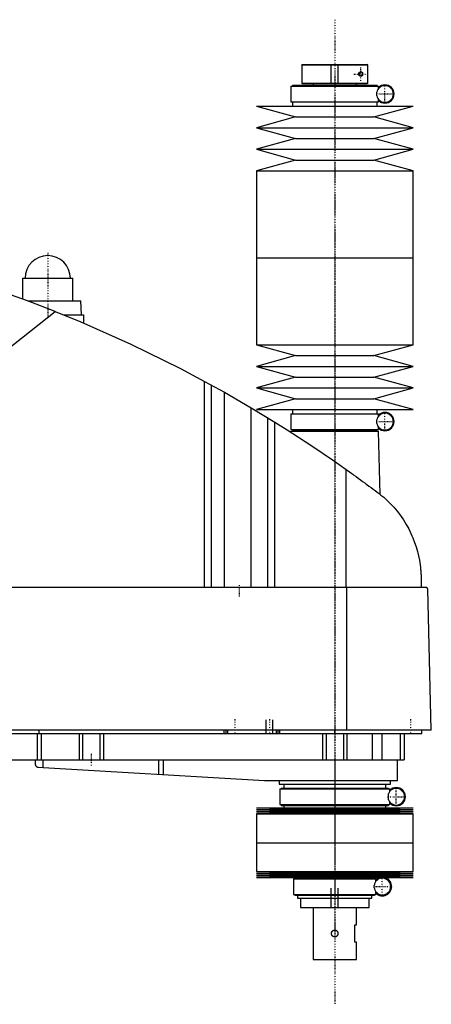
# Model space of a CAD drawing. Extents: x -181 to 906, y -123 to 443.
# Tile 3 of 3: x 669 to 906, y -123 to 443. Entities that reach past the tile are written whole.
import ezdxf

# ---------------------------------------------------------------- set-up
doc = ezdxf.new("R2010")
doc.units = 0
doc.linetypes.add('CENTER', pattern=[1.5, 0.45, -0.5, 0.05, -0.5])
for name, color, linetype in [('AM_0', 7, 'CONTINUOUS'), ('AM_10', 7, 'CONTINUOUS'), ('AM_7', 7, 'CENTER')]:
    doc.layers.add(name, color=color, linetype=linetype)

msp = doc.modelspace()

# ---------------------------------------------------------------- linework, layer by layer
at = {"layer": 'AM_0', "color": 7, "linetype": 'CONTINUOUS'}
for p, q in [((831.3, 417.5), (831, 417.2)), ((831, 417.2), (831, 406.8)), ((831, 417.2), (868.99, 417.2)), ((831.3, 417.5), (868.68, 417.5)), ((868.99, 417.2), (868.68, 417.5)), ((868.99, 406.8), (868.99, 417.2)), ((824.85, 405), (824.85, 396)), ((824.85, 405), (875.15, 405)), ((825.65, 405.5), (825.65, 405)), ((825.65, 405.5), (874.35, 405.5)), ((831, 406.8), (831.3, 406.5)), ((831, 406.8), (868.99, 406.8)), ((831.3, 406.5), (868.68, 406.5)), ((837.5, 406.5), (837.5, 405.5)), ((862.5, 405.5), (862.5, 406.5)), ((868.99, 406.8), (868.68, 406.5)), ((874.35, 405), (874.35, 405.5)), ((875.15, 403.56), (875.15, 405)), ((874.16, 399.5), (874.16, 401.5)), ((875.15, 396), (875.15, 397.44)), ((805, 393.5), (827.5, 387.3)), ((805, 393.5), (895, 393.5)), ((824.85, 396), (875.15, 396)), ((825.65, 396), (825.65, 393.5)), ((872.5, 387.3), (895, 393.5)), ((874.35, 393.5), (874.35, 396)), ((827.5, 387.3), (805, 381.1)), ((827.5, 387.3), (872.5, 387.3)), ((895, 381.1), (872.5, 387.3)), ((805, 381.1), (827.5, 374.9)), ((805, 381.1), (895, 381.1)), ((872.5, 374.9), (895, 381.1)), ((827.5, 374.9), (805, 368.7)), ((827.5, 374.9), (872.5, 374.9)), ((895, 368.7), (872.5, 374.9)), ((805, 368.7), (827.5, 362.5)), ((805, 368.7), (895, 368.7)), ((872.5, 362.5), (895, 368.7)), ((827.5, 362.5), (805, 356.3)), ((827.5, 362.5), (872.5, 362.5)), ((895, 356.3), (872.5, 362.5)), ((805, 356.3), (805, 306.25)), ((805, 356.3), (895, 356.3)), ((895, 306.25), (895, 356.3)), ((805, 306.25), (805, 256.2)), ((805, 306.25), (895, 306.25)), ((805, 306.25), (895, 306.25)), ((895, 256.2), (895, 306.25)), ((670.5, 294.5), (670.5, 282.67)), ((670.5, 294.5), (699.5, 294.5)), ((699.5, 281.5), (699.5, 294.5)), ((673.65, 281.5), (704, 281.5)), ((704.5, 273.5), (704, 281.5)), ((545.22, 161.75), (689.33, 275.44)), ((694.16, 273.5), (705.65, 273.5)), ((705.65, 273.5), (705.65, 268.73)), ((805, 256.2), (827.5, 250)), ((805, 256.2), (895, 256.2)), ((872.5, 250), (895, 256.2)), ((827.5, 250), (805, 243.8)), ((827.5, 250), (872.5, 250)), ((895, 243.8), (872.5, 250)), ((805, 243.8), (827.5, 237.6)), ((805, 243.8), (895, 243.8)), ((872.5, 237.6), (895, 243.8)), ((775.22, 116.6), (775.22, 235.17)), ((775.22, 235.17), (786.56, 228.89)), ((779.22, 116.6), (779.22, 232.98)), ((827.5, 237.6), (805, 231.4)), ((827.5, 237.6), (872.5, 237.6)), ((895, 231.4), (872.5, 237.6)), ((786.56, 116.6), (786.56, 228.89)), ((786.56, 228.89), (801.96, 219.97)), ((805, 231.4), (827.5, 225.2)), ((805, 231.4), (895, 231.4)), ((872.5, 225.2), (895, 231.4)), ((827.5, 225.2), (805, 219)), ((827.5, 225.2), (872.5, 225.2)), ((895, 219), (872.5, 225.2)), ((801.96, 116.6), (801.96, 219.97)), ((801.96, 219.97), (815.65, 211.64)), ((805, 219), (895, 219)), ((824.85, 216.5), (824.85, 207.5)), ((824.85, 216.5), (875.15, 216.5)), ((825.65, 219), (825.65, 216.5)), ((874.35, 216.5), (874.35, 219)), ((875.15, 215.06), (875.15, 216.5)), ((811.52, 116.6), (811.52, 214.2)), ((815.65, 116.6), (815.65, 211.64)), ((874.16, 211), (874.16, 213)), ((824.83, 206.5), (824.81, 205.86)), ((824.83, 206.5), (875.17, 206.5)), ((824.85, 207.5), (875.15, 207.5)), ((825.65, 207.5), (825.65, 207)), ((825.65, 207), (874.35, 207)), ((825.83, 207), (825.83, 206.5)), ((874.17, 206.5), (874.17, 207)), ((874.35, 207), (874.35, 207.5)), ((875.15, 207.5), (875.15, 208.94)), ((876.04, 170.15), (875.17, 206.5)), ((856.53, 116.6), (856.53, 184.45)), ((899.63, 122.62), (899.77, 116.6)), ((902.45, 116.6), (332.05, 116.6)), ((857.01, 34.5), (857.01, 116.6)), ((905.5, 34.5), (903.45, 115.63)), ((905.5, 34.5), (328.96, 34.5)), ((680, 32.5), (680, 34.5)), ((786.5, 32.5), (786.5, 34.5)), ((787.5, 32.5), (787.5, 34.5)), ((788.5, 32.5), (788.5, 34.5)), ((816.5, 32.5), (816.5, 34.5)), ((817.5, 32.5), (817.5, 34.5)), ((818.5, 32.5), (818.5, 34.5)), ((850, 32.5), (850, 34.5)), ((900, 32.5), (900, 34.5)), ((360, 32.5), (900, 32.5)), ((678.85, 32.5), (678.85, 17.5)), ((681.18, 32.5), (681.18, 17.5)), ((703, 32.5), (703, 17.5)), ((705, 32.5), (705, 17.5)), ((715, 32.5), (715, 17.5)), ((717, 32.5), (717, 17.5)), ((843, 32.5), (843, 17.5)), ((845, 32.5), (845, 17.5)), ((855, 32.5), (855, 17.5)), ((857, 32.5), (857, 17.5)), ((871.56, 32.5), (871.56, 17.5)), ((877.09, 32.5), (877.09, 17.5)), ((887.69, 32.5), (887.69, 17.5)), ((890, 32.5), (890, 17.5)), ((582, 17.5), (890, 17.5)), ((677.8, 17.5), (677.8, 14.74)), ((682.14, 17.5), (682.14, 13.1)), ((748.68, 17.5), (748.68, 9.14)), ((751.33, 17.5), (751.33, 8.99)), ((850, 17.5), (850, 5.5)), ((886, 5.5), (886, 17.5)), ((679.14, 13.27), (809.7, 5.52)), ((810.3, 5.5), (886, 5.5)), ((818, 5.5), (818, 3.5)), ((818, 3.5), (882, 3.5)), ((818.35, 0.7), (818.35, -8.3)), ((818.35, 0.7), (881.65, 0.7)), ((819.15, 1.2), (819.15, 0.7)), ((819.15, 1.2), (880.85, 1.2)), ((820.65, 3.5), (820.65, 1.2)), ((879.35, 1.2), (879.35, 3.5)), ((880.85, 0.7), (880.85, 1.2)), ((881.65, -0.74), (881.65, 0.7)), ((882, 3.5), (882, 5.5)), ((880.87, -5.51), (880.87, -2.09)), ((805, -10.25), (827.5, -10.82)), ((805, -10.25), (895, -10.25)), ((827.5, -10.82), (805, -11.39)), ((818.35, -8.3), (881.65, -8.3)), ((819.15, -8.3), (819.15, -8.8)), ((819.15, -8.8), (880.85, -8.8)), ((820.65, -8.8), (820.65, -10.25)), ((827.5, -10.82), (872.5, -10.82)), ((872.5, -10.82), (895, -10.25)), ((895, -11.39), (872.5, -10.82)), ((879.35, -10.25), (879.35, -8.8)), ((880.85, -8.8), (880.85, -8.3)), ((881.65, -8.3), (881.65, -6.86)), ((805, -11.39), (827.5, -11.96)), ((805, -11.39), (895, -11.39)), ((827.5, -11.96), (805, -12.53)), ((805, -12.53), (827.5, -13.1)), ((805, -12.53), (895, -12.53)), ((827.5, -13.1), (805, -13.67)), ((805, -13.67), (805, -30.25)), ((805, -13.67), (895, -13.67)), ((827.5, -11.96), (872.5, -11.96)), ((827.5, -13.1), (872.5, -13.1)), ((872.5, -11.96), (895, -11.39)), ((895, -12.53), (872.5, -11.96)), ((872.5, -13.1), (895, -12.53)), ((895, -13.67), (872.5, -13.1)), ((895, -30.25), (895, -13.67)), ((805, -30.25), (895, -30.25)), ((805, -30.25), (805, -46.83)), ((805, -30.25), (895, -30.25)), ((895, -46.83), (895, -30.25)), ((805, -46.83), (827.5, -47.4)), ((805, -46.83), (895, -46.83)), ((827.5, -47.4), (805, -47.97)), ((805, -47.97), (827.5, -48.54)), ((805, -47.97), (895, -47.97)), ((827.5, -48.54), (805, -49.11)), ((805, -49.11), (827.5, -49.68)), ((805, -49.11), (895, -49.11)), ((827.5, -49.68), (805, -50.25)), ((805, -50.25), (895, -50.25)), ((827.15, -50.5), (827.15, -51)), ((827.15, -50.5), (872.85, -50.5)), ((827.5, -47.4), (872.5, -47.4)), ((827.5, -48.54), (872.5, -48.54)), ((827.5, -49.68), (872.5, -49.68)), ((828.65, -50.25), (828.65, -50.5)), ((871.35, -50.5), (871.35, -50.25)), ((872.5, -47.4), (895, -46.83)), ((895, -47.97), (872.5, -47.4)), ((872.5, -48.54), (895, -47.97)), ((895, -49.11), (872.5, -48.54)), ((872.5, -49.68), (895, -49.11)), ((895, -50.25), (872.5, -49.68)), ((872.85, -51), (872.85, -50.5)), ((826.35, -51), (826.35, -60)), ((826.35, -51), (873.65, -51)), ((872.59, -56.12), (872.59, -54.88)), ((873.65, -52.44), (873.65, -51)), ((826.35, -60), (873.65, -60)), ((827.15, -60), (827.15, -60.5)), ((827.15, -60.5), (872.85, -60.5)), ((828.65, -60.5), (828.65, -62.2)), ((828.65, -62.2), (871.35, -62.2)), ((830.25, -62.2), (830.25, -67.5)), ((869.75, -67.5), (869.75, -62.2)), ((871.35, -62.2), (871.35, -60.5)), ((872.85, -60.5), (872.85, -60)), ((873.65, -60), (873.65, -58.56)), ((830.25, -67.5), (869.75, -67.5)), ((837.5, -67.5), (837.5, -97.5)), ((862.5, -77.5), (862.5, -67.5)), ((861.5, -77.5), (862.5, -77.5)), ((861.5, -87.5), (861.5, -77.5)), ((862.5, -87.5), (861.5, -87.5)), ((862.5, -97.5), (862.5, -87.5)), ((837.5, -97.5), (862.5, -97.5))]:
    msp.add_line(p, q, dxfattribs=at)
for points in [[(866.01, 411.27, 0), (866, 411.25, 0), (865.96, 411.2, 0), (865.93, 411.16, 0), (865.91, 411.14, 0), (865.89, 411.12, 0), (865.85, 411.08, 0), (865.81, 411.05, 0), (865.77, 411.01, 0), (865.73, 410.98, 0), (865.68, 410.95, 0), (865.66, 410.94, 0), (865.64, 410.93, 0), (865.59, 410.9, 0), (865.55, 410.88, 0), (865.5, 410.85, 0), (865.45, 410.83, 0), (865.41, 410.82, 0), (865.38, 410.81, 0), (865.36, 410.8, 0), (865.31, 410.79, 0), (865.26, 410.78, 0), (865.24, 410.77, 0), (865.21, 410.77, 0), (865.16, 410.76, 0), (865.11, 410.76, 0), (865.09, 410.75, 0), (865.06, 410.75, 0), (865.02, 410.75, 0), (864.97, 410.75, 0), (864.92, 410.75, 0), (864.87, 410.76, 0), (864.82, 410.76, 0), (864.79, 410.77, 0), (864.77, 410.77, 0), (864.72, 410.78, 0), (864.66, 410.8, 0), (864.61, 410.81, 0), (864.56, 410.83, 0), (864.51, 410.85, 0), (864.48, 410.86, 0), (864.46, 410.87, 0), (864.41, 410.9, 0), (864.36, 410.93, 0), (864.31, 410.96, 0), (864.26, 410.99, 0), (864.21, 411.03, 0), (864.19, 411.05, 0), (864.16, 411.07, 0), (864.12, 411.11, 0), (864.08, 411.16, 0), (864.03, 411.21, 0), (863.99, 411.26, 0), (863.95, 411.32, 0), (863.94, 411.35, 0), (863.92, 411.38, 0), (863.9, 411.41, 0), (863.89, 411.42, 0), (863.89, 411.43, 0), (863.88, 411.44, 0), (863.88, 411.45, 0), (863.87, 411.46, 0), (863.87, 411.47, 0), (863.86, 411.48, 0), (863.86, 411.49, 0), (863.85, 411.5, 0), (863.85, 411.51, 0), (863.85, 411.51, 0), (863.84, 411.53, 0), (863.84, 411.54, 0), (863.83, 411.55, 0), (863.83, 411.56, 0), (863.83, 411.57, 0), (863.82, 411.58, 0), (863.82, 411.58, 0), (863.82, 411.6, 0), (863.81, 411.61, 0), (863.81, 411.62, 0), (863.8, 411.63, 0), (863.8, 411.65, 0), (863.8, 411.65, 0), (863.8, 411.66, 0), (863.79, 411.67, 0), (863.79, 411.68, 0), (863.79, 411.7, 0), (863.78, 411.71, 0), (863.78, 411.72, 0), (863.78, 411.73, 0), (863.78, 411.73, 0), (863.78, 411.75, 0), (863.77, 411.76, 0), (863.77, 411.77, 0), (863.77, 411.77, 0), (863.77, 411.79, 0), (863.77, 411.8, 0), (863.77, 411.8, 0), (863.76, 411.81, 0), (863.76, 411.82, 0), (863.76, 411.84, 0), (863.76, 411.85, 0), (863.76, 411.86, 0), (863.76, 411.88, 0), (863.76, 411.88, 0), (863.75, 411.89, 0), (863.75, 411.9, 0), (863.75, 411.92, 0), (863.75, 411.93, 0), (863.75, 411.94, 0), (863.75, 411.95, 0), (863.75, 411.96, 0), (863.75, 411.97, 0), (863.75, 411.98, 0), (863.75, 411.99, 0), (863.75, 412, 0), (863.75, 412.01, 0), (863.75, 412.02, 0), (863.75, 412.03, 0), (863.75, 412.04, 0), (863.75, 412.05, 0), (863.75, 412.06, 0), (863.75, 412.07, 0), (863.75, 412.08, 0), (863.75, 412.1, 0), (863.75, 412.11, 0), (863.76, 412.12, 0), (863.76, 412.12, 0), (863.76, 412.14, 0), (863.76, 412.15, 0), (863.76, 412.16, 0), (863.76, 412.18, 0), (863.76, 412.19, 0), (863.77, 412.2, 0), (863.77, 412.2, 0), (863.77, 412.21, 0), (863.77, 412.23, 0), (863.77, 412.23, 0), (863.77, 412.24, 0), (863.78, 412.25, 0), (863.78, 412.27, 0), (863.78, 412.27, 0), (863.78, 412.28, 0), (863.78, 412.29, 0), (863.79, 412.3, 0), (863.79, 412.32, 0), (863.79, 412.33, 0), (863.8, 412.34, 0), (863.8, 412.35, 0), (863.8, 412.35, 0), (863.8, 412.37, 0), (863.81, 412.38, 0), (863.81, 412.39, 0), (863.82, 412.4, 0), (863.82, 412.42, 0), (863.82, 412.42, 0), (863.83, 412.43, 0), (863.83, 412.44, 0), (863.83, 412.45, 0), (863.84, 412.46, 0), (863.84, 412.47, 0), (863.85, 412.49, 0), (863.85, 412.49, 0), (863.85, 412.5, 0), (863.86, 412.51, 0), (863.86, 412.52, 0), (863.87, 412.53, 0), (863.87, 412.54, 0), (863.88, 412.55, 0), (863.88, 412.56, 0), (863.89, 412.57, 0), (863.89, 412.58, 0), (863.9, 412.59, 0), (863.92, 412.62, 0), (863.94, 412.65, 0), (863.95, 412.68, 0), (863.99, 412.74, 0), (864.03, 412.79, 0), (864.08, 412.84, 0), (864.12, 412.89, 0), (864.16, 412.93, 0), (864.19, 412.95, 0), (864.21, 412.97, 0), (864.26, 413.01, 0), (864.31, 413.04, 0), (864.36, 413.07, 0), (864.41, 413.1, 0), (864.46, 413.13, 0), (864.48, 413.14, 0), (864.51, 413.15, 0), (864.56, 413.17, 0), (864.61, 413.19, 0), (864.66, 413.2, 0), (864.72, 413.22, 0), (864.77, 413.23, 0), (864.79, 413.23, 0), (864.82, 413.24, 0), (864.87, 413.24, 0), (864.92, 413.25, 0), (864.97, 413.25, 0), (865.02, 413.25, 0), (865.06, 413.25, 0), (865.09, 413.25, 0), (865.11, 413.24, 0), (865.16, 413.24, 0), (865.21, 413.23, 0), (865.24, 413.23, 0), (865.26, 413.22, 0), (865.31, 413.21, 0), (865.36, 413.2, 0), (865.38, 413.19, 0), (865.41, 413.18, 0), (865.45, 413.17, 0), (865.5, 413.15, 0), (865.55, 413.12, 0), (865.59, 413.1, 0), (865.64, 413.07, 0), (865.66, 413.06, 0), (865.68, 413.05, 0), (865.73, 413.02, 0), (865.77, 412.99, 0), (865.81, 412.95, 0), (865.85, 412.92, 0), (865.89, 412.88, 0), (865.91, 412.86, 0), (865.93, 412.84, 0), (865.96, 412.8, 0), (866, 412.75, 0), (866.01, 412.73, 0)], [(689.33, 275.44, 0), (673.4, 281.59, 0), (641.19, 292.86, 0), (608.52, 302.74, 0), (592.03, 307.16, 0)], [(689.33, 275.44, 0), (703.96, 269.45, 0), (732.87, 256.58, 0), (761.24, 242.59, 0), (775.22, 235.17, 0)], [(815.65, 211.64, 0), (822.58, 207.29, 0), (836.3, 198.36, 0), (849.84, 189.16, 0), (856.53, 184.45, 0)], [(856.53, 184.45, 0), (857.18, 184, 0), (858.46, 183.08, 0), (859.75, 182.16, 0), (860.38, 181.7, 0), (861.02, 181.24, 0), (862.29, 180.33, 0), (863.54, 179.42, 0), (864.79, 178.51, 0), (866.03, 177.6, 0), (867.25, 176.7, 0), (867.86, 176.26, 0), (868.47, 175.81, 0), (869.67, 174.92, 0), (870.86, 174.04, 0), (872.03, 173.16, 0), (873.19, 172.3, 0), (874.33, 171.44, 0), (874.89, 171.01, 0), (875.45, 170.59, 0), (876.56, 169.75, 0), (877.65, 168.93, 0), (878.19, 168.52, 0)], [(878.19, 168.52, 0), (879.41, 167.42, 0), (881.74, 165.15, 0), (883.91, 162.81, 0), (884.94, 161.61, 0), (885.93, 160.4, 0), (887.8, 157.92, 0), (889.52, 155.41, 0), (891.09, 152.85, 0), (892.52, 150.27, 0), (893.8, 147.67, 0), (894.38, 146.37, 0), (894.93, 145.07, 0), (895.93, 142.48, 0), (896.8, 139.89, 0), (897.54, 137.32, 0), (898.16, 134.76, 0), (898.67, 132.21, 0), (898.88, 130.94, 0), (899.07, 129.67, 0), (899.26, 128.15, 0), (899.31, 127.72, 0), (899.35, 127.27, 0), (899.37, 127.05, 0), (899.39, 126.83, 0), (899.43, 126.37, 0), (899.47, 125.91, 0), (899.5, 125.44, 0), (899.53, 124.96, 0), (899.56, 124.47, 0), (899.58, 124.22, 0), (899.59, 123.97, 0), (899.61, 123.44, 0), (899.63, 122.9, 0), (899.63, 122.62, 0)], [(903.45, 115.63, 0), (903.45, 115.63, 0), (903.45, 115.63, 0), (903.45, 115.64, 0), (903.45, 115.64, 0), (903.45, 115.64, 0), (903.45, 115.65, 0), (903.45, 115.65, 0), (903.45, 115.66, 0), (903.45, 115.67, 0), (903.45, 115.67, 0), (903.45, 115.67, 0), (903.45, 115.68, 0), (903.45, 115.68, 0), (903.45, 115.69, 0), (903.45, 115.69, 0), (903.45, 115.7, 0), (903.44, 115.7, 0), (903.44, 115.71, 0), (903.44, 115.71, 0), (903.44, 115.71, 0), (903.44, 115.72, 0), (903.44, 115.72, 0), (903.44, 115.72, 0), (903.44, 115.73, 0), (903.44, 115.73, 0), (903.44, 115.74, 0), (903.44, 115.74, 0), (903.44, 115.74, 0), (903.44, 115.75, 0), (903.44, 115.75, 0), (903.44, 115.76, 0), (903.44, 115.76, 0), (903.44, 115.77, 0), (903.44, 115.77, 0), (903.43, 115.77, 0), (903.43, 115.78, 0), (903.43, 115.79, 0), (903.43, 115.82, 0), (903.42, 115.84, 0), (903.41, 115.87, 0), (903.41, 115.88, 0), (903.41, 115.89, 0), (903.4, 115.91, 0), (903.39, 115.93, 0), (903.39, 115.95, 0), (903.38, 115.97, 0), (903.37, 115.99, 0), (903.37, 116, 0), (903.36, 116.01, 0), (903.35, 116.03, 0), (903.35, 116.04, 0), (903.34, 116.05, 0), (903.34, 116.06, 0), (903.33, 116.08, 0), (903.32, 116.09, 0), (903.32, 116.1, 0), (903.31, 116.11, 0), (903.3, 116.12, 0), (903.3, 116.13, 0), (903.27, 116.18, 0), (903.21, 116.24, 0), (903.16, 116.3, 0), (903.1, 116.36, 0), (903.05, 116.4, 0), (903.02, 116.42, 0), (902.99, 116.44, 0), (902.93, 116.48, 0), (902.86, 116.51, 0), (902.8, 116.54, 0), (902.74, 116.56, 0), (902.67, 116.57, 0), (902.64, 116.58, 0), (902.61, 116.59, 0), (902.54, 116.6, 0), (902.48, 116.6, 0), (902.45, 116.6, 0)], [(677.8, 14.74, 0), (677.8, 14.74, 0), (677.8, 14.73, 0), (677.8, 14.73, 0), (677.8, 14.73, 0), (677.8, 14.73, 0), (677.8, 14.72, 0), (677.8, 14.72, 0), (677.81, 14.71, 0), (677.81, 14.7, 0), (677.81, 14.69, 0), (677.81, 14.69, 0), (677.81, 14.68, 0), (677.82, 14.67, 0), (677.82, 14.66, 0), (677.82, 14.65, 0), (677.83, 14.64, 0), (677.83, 14.62, 0), (677.83, 14.62, 0), (677.83, 14.61, 0), (677.84, 14.6, 0), (677.84, 14.58, 0), (677.84, 14.58, 0), (677.86, 14.53, 0), (677.89, 14.44, 0), (677.93, 14.34, 0), (677.98, 14.24, 0), (678.04, 14.14, 0), (678.11, 14.04, 0), (678.14, 13.99, 0), (678.18, 13.94, 0), (678.26, 13.84, 0), (678.35, 13.75, 0), (678.45, 13.66, 0), (678.56, 13.57, 0), (678.67, 13.49, 0), (678.73, 13.46, 0), (678.8, 13.42, 0), (678.93, 13.36, 0), (679.07, 13.3, 0), (679.14, 13.27, 0)], [(850, -84.5, 0), (849.97, -84.5, 0), (849.92, -84.5, 0), (849.86, -84.49, 0), (849.84, -84.49, 0), (849.81, -84.49, 0), (849.75, -84.48, 0), (849.7, -84.47, 0), (849.64, -84.46, 0), (849.59, -84.45, 0), (849.53, -84.44, 0), (849.51, -84.43, 0), (849.48, -84.42, 0), (849.43, -84.4, 0), (849.37, -84.38, 0), (849.32, -84.36, 0), (849.27, -84.34, 0), (849.22, -84.31, 0), (849.19, -84.3, 0), (849.17, -84.29, 0), (849.12, -84.26, 0), (849.07, -84.23, 0), (849.04, -84.22, 0), (849.02, -84.2, 0), (848.97, -84.17, 0), (848.93, -84.13, 0), (848.91, -84.12, 0), (848.88, -84.1, 0), (848.84, -84.06, 0), (848.8, -84.03, 0), (848.76, -83.99, 0), (848.72, -83.95, 0), (848.68, -83.91, 0), (848.66, -83.89, 0), (848.65, -83.87, 0), (848.61, -83.83, 0), (848.58, -83.79, 0), (848.54, -83.74, 0), (848.51, -83.7, 0), (848.48, -83.65, 0), (848.46, -83.63, 0), (848.45, -83.6, 0), (848.42, -83.56, 0), (848.39, -83.51, 0), (848.37, -83.46, 0), (848.34, -83.4, 0), (848.32, -83.35, 0), (848.31, -83.33, 0), (848.29, -83.3, 0), (848.27, -83.25, 0), (848.25, -83.19, 0), (848.24, -83.14, 0), (848.22, -83.08, 0), (848.21, -83.03, 0), (848.2, -83, 0), (848.19, -82.97, 0), (848.18, -82.92, 0), (848.17, -82.86, 0), (848.16, -82.8, 0), (848.15, -82.75, 0), (848.15, -82.69, 0), (848.15, -82.66, 0), (848.14, -82.64, 0), (848.14, -82.58, 0), (848.14, -82.53, 0), (848.14, -82.5, 0), (848.14, -82.47, 0), (848.14, -82.42, 0), (848.14, -82.36, 0), (848.15, -82.34, 0), (848.15, -82.31, 0), (848.15, -82.25, 0), (848.16, -82.2, 0), (848.17, -82.14, 0), (848.18, -82.08, 0), (848.19, -82.03, 0), (848.2, -82, 0), (848.21, -81.97, 0), (848.22, -81.92, 0), (848.24, -81.86, 0), (848.25, -81.81, 0), (848.27, -81.75, 0), (848.29, -81.7, 0), (848.31, -81.67, 0), (848.32, -81.65, 0), (848.34, -81.6, 0), (848.37, -81.54, 0), (848.39, -81.49, 0), (848.42, -81.44, 0), (848.45, -81.4, 0), (848.46, -81.37, 0), (848.48, -81.35, 0), (848.51, -81.3, 0), (848.54, -81.26, 0), (848.58, -81.21, 0), (848.61, -81.17, 0), (848.65, -81.13, 0), (848.66, -81.11, 0), (848.68, -81.09, 0), (848.72, -81.05, 0), (848.76, -81.01, 0), (848.8, -80.97, 0), (848.84, -80.94, 0), (848.88, -80.9, 0), (848.91, -80.88, 0), (848.93, -80.87, 0), (848.97, -80.83, 0), (849.02, -80.8, 0), (849.04, -80.78, 0), (849.07, -80.77, 0), (849.12, -80.74, 0), (849.17, -80.71, 0), (849.19, -80.7, 0), (849.22, -80.69, 0), (849.27, -80.66, 0), (849.32, -80.64, 0), (849.37, -80.62, 0), (849.43, -80.6, 0), (849.48, -80.58, 0), (849.51, -80.57, 0), (849.53, -80.56, 0), (849.59, -80.55, 0), (849.64, -80.54, 0), (849.7, -80.53, 0), (849.75, -80.52, 0), (849.81, -80.51, 0), (849.84, -80.51, 0), (849.86, -80.51, 0), (849.92, -80.5, 0), (849.97, -80.5, 0), (850, -80.5, 0)], [(850, -80.5, 0), (850.03, -80.5, 0), (850.08, -80.5, 0), (850.14, -80.51, 0), (850.16, -80.51, 0), (850.19, -80.51, 0), (850.25, -80.52, 0), (850.3, -80.53, 0), (850.36, -80.54, 0), (850.41, -80.55, 0), (850.47, -80.56, 0), (850.49, -80.57, 0), (850.52, -80.58, 0), (850.57, -80.6, 0), (850.63, -80.62, 0), (850.68, -80.64, 0), (850.73, -80.66, 0), (850.78, -80.69, 0), (850.81, -80.7, 0), (850.83, -80.71, 0), (850.88, -80.74, 0), (850.93, -80.77, 0), (850.96, -80.78, 0), (850.98, -80.8, 0), (851.03, -80.83, 0), (851.07, -80.87, 0), (851.09, -80.88, 0), (851.12, -80.9, 0), (851.16, -80.94, 0), (851.2, -80.97, 0), (851.24, -81.01, 0), (851.28, -81.05, 0), (851.32, -81.09, 0), (851.34, -81.11, 0), (851.35, -81.13, 0), (851.39, -81.17, 0), (851.42, -81.21, 0), (851.46, -81.26, 0), (851.49, -81.3, 0), (851.52, -81.35, 0), (851.54, -81.37, 0), (851.55, -81.4, 0), (851.58, -81.44, 0), (851.61, -81.49, 0), (851.63, -81.54, 0), (851.66, -81.6, 0), (851.68, -81.65, 0), (851.69, -81.67, 0), (851.71, -81.7, 0), (851.73, -81.75, 0), (851.75, -81.81, 0), (851.76, -81.86, 0), (851.78, -81.92, 0), (851.79, -81.97, 0), (851.8, -82, 0), (851.81, -82.03, 0), (851.82, -82.09, 0), (851.83, -82.14, 0), (851.84, -82.2, 0), (851.85, -82.25, 0), (851.85, -82.31, 0), (851.85, -82.34, 0), (851.86, -82.36, 0), (851.86, -82.42, 0), (851.86, -82.47, 0), (851.86, -82.5, 0), (851.86, -82.53, 0), (851.86, -82.58, 0), (851.86, -82.64, 0), (851.85, -82.66, 0), (851.85, -82.69, 0), (851.85, -82.75, 0), (851.84, -82.8, 0), (851.83, -82.86, 0), (851.82, -82.92, 0), (851.81, -82.97, 0), (851.8, -83, 0), (851.79, -83.03, 0), (851.78, -83.08, 0), (851.76, -83.14, 0), (851.75, -83.19, 0), (851.73, -83.25, 0), (851.7, -83.3, 0), (851.69, -83.33, 0), (851.68, -83.35, 0), (851.66, -83.41, 0), (851.63, -83.46, 0), (851.61, -83.51, 0), (851.58, -83.56, 0), (851.55, -83.61, 0), (851.53, -83.63, 0), (851.52, -83.65, 0), (851.49, -83.7, 0), (851.46, -83.74, 0), (851.42, -83.79, 0), (851.39, -83.83, 0), (851.35, -83.87, 0), (851.34, -83.89, 0), (851.32, -83.91, 0), (851.28, -83.95, 0), (851.24, -83.99, 0), (851.2, -84.03, 0), (851.16, -84.06, 0), (851.11, -84.1, 0), (851.09, -84.12, 0), (851.07, -84.13, 0), (851.02, -84.17, 0), (850.98, -84.2, 0), (850.95, -84.22, 0), (850.93, -84.23, 0), (850.88, -84.26, 0), (850.83, -84.29, 0), (850.81, -84.3, 0), (850.78, -84.31, 0), (850.73, -84.34, 0), (850.68, -84.36, 0), (850.63, -84.38, 0), (850.57, -84.4, 0), (850.52, -84.42, 0), (850.49, -84.43, 0), (850.46, -84.44, 0), (850.41, -84.45, 0), (850.36, -84.46, 0), (850.3, -84.47, 0), (850.25, -84.48, 0), (850.19, -84.49, 0), (850.16, -84.49, 0), (850.14, -84.49, 0), (850.08, -84.5, 0), (850.03, -84.5, 0), (850, -84.5, 0)]]:
    msp.add_polyline3d(points, dxfattribs=at)
for centre, radius, start, end in [((865, 412), 1.25, 324.2663, 35.7337), ((878.85, 400.5), 4.8, 192.0755, 167.9245), ((878.85, 400.5), 5.25, 225.1897, 134.8103), ((685, 294.5), 13, 0, 180), ((878.85, 212), 4.8, 192.0755, 167.9245), ((878.85, 212), 5.25, 225.1897, 134.8103), ((810.3, 15.5), 10, 266.6, 270), ((885.35, -3.8), 4.8, 200.9129, 159.0871), ((885.35, -3.8), 5.25, 225.1897, 134.8103), ((877.35, -55.5), 4.8, 187.4315, 172.5685), ((877.35, -55.5), 5.37, 102.3808, 133.5014), ((877.35, -55.5), 5.38, 226.4986, 77.6192)]:
    msp.add_arc(centre, radius, start, end, dxfattribs=at)
at = {"layer": 'AM_10', "color": 7, "linetype": 'CONTINUOUS'}
for p, q in [((848, 406.5), (848, 417.5)), ((852, 406.5), (852, 417.5)), ((810.5, 32.5), (810.5, 40.5)), ((814.5, 32.5), (814.5, 40.5)), ((848, -67.5), (848, -56.5)), ((852, -67.5), (852, -56.5))]:
    msp.add_line(p, q, dxfattribs=at)
msp.add_arc((865, 412), 0.974, 75, 15, dxfattribs=at)
at = {"layer": 'AM_7', "color": 4, "linetype": 'CENTER'}
for p, q in [((850, 443.25), (850, -123.25)), ((865, 408.06), (865, 415.94)), ((850, 410.46), (850, 301.29)), ((861.06, 412), (868.94, 412)), ((878.85, 395.46), (878.85, 405.54)), ((873.81, 400.5), (883.89, 400.5)), ((685, 309.2), (685, 271.8)), ((850, 311.21), (850, 202.04)), ((671.35, 294.5), (698.65, 294.5)), ((850, 247.5), (850, -82.5)), ((878.85, 206.96), (878.85, 217.04)), ((873.81, 212), (883.89, 212)), ((795, 117.9), (795, 111.3)), ((792.5, 40.9), (792.5, 32.1)), ((812.5, 40.9), (812.5, 32.1)), ((893.5, 40.9), (893.5, 32.1)), ((710, 20.8), (710, 14.2)), ((850, 5.19), (850, -31.94)), ((885.35, -8.84), (885.35, 1.24)), ((880.31, -3.8), (890.39, -3.8)), ((850, -28.65), (850, -63.8)), ((877.35, -60.54), (877.35, -50.46)), ((872.31, -55.5), (882.39, -55.5))]:
    msp.add_line(p, q, dxfattribs=at)

doc.saveas('drawing.dxf')
